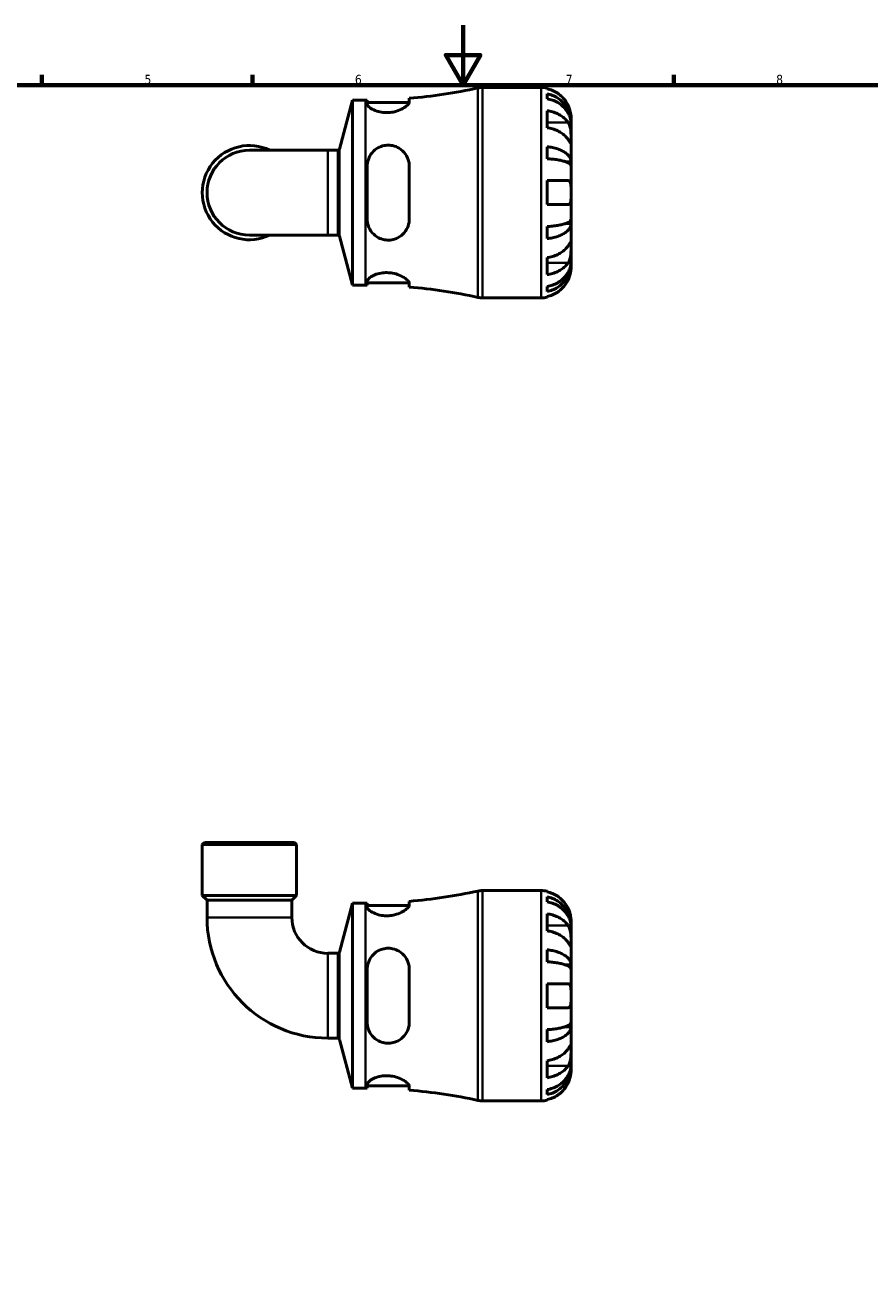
# Model space of a CAD drawing. Header units: millimetres. Extents: x 0 to 902, y -236 to 598.
# Tile 3 of 4: x 275 to 556, y 177 to 594. Entities that reach past the tile are written whole.
import ezdxf

# ---------------------------------------------------------------- set-up
doc = ezdxf.new("R2010")
doc.units = ezdxf.units.MM
for name, color, linetype, lineweight in [('Border (ANSI)', 7, 'Continuous', 70), ('Visible (ANSI)', 7, 'Continuous', 50), ('Visible Narrow (ANSI)', 7, 'Continuous', 35)]:
    doc.layers.add(name, color=color, linetype=linetype, lineweight=lineweight)
doc.styles.add('Note Text (ANSI)', font='tahoma.ttf')

# ---------------------------------------------------------------- blocks, each defined once
blk = doc.blocks.new('Borders Default Border')
at = {"layer": 'Border (ANSI)'}
for p, q in [((280.33, 574), (280.33, 577.45)), ((350.42, 574), (350.42, 577.45)), ((490.58, 574), (490.58, 577.45))]:
    blk.add_line(p, q, dxfattribs=at)
at = {"layer": 'Border (ANSI)', "flags": 128}
for points in [[(420.5, 594), (420.5, 574), (414.73, 584), (426.27, 584), (420.5, 574)], [(20, 20), (20, 574), (821, 574), (821, 20), (20, 20)]]:
    blk.add_lwpolyline(points, dxfattribs=at)
at = {"layer": 'Border (ANSI)', "char_height": 3.05, "attachment_point": 7, "style": 'Note Text (ANSI)'}
for s, insert in [('5', (314.48, 574.34)), ('6', (384.49, 574.34)), ('7', (454.6, 574.4)), ('8', (524.63, 574.33))]:
    blk.add_mtext(s, dxfattribs=dict(at, insert=insert))

msp = doc.modelspace()

# ---------------------------------------------------------------- linework, layer by layer
at = {"layer": 'Visible (ANSI)'}
for p, q in [((426.928, 573.238), (446.405, 573.238)), ((448.405, 573.036), (448.405, 572.805)), ((379.324, 552.761), (383.685, 569.038)), ((383.685, 507.438), (383.685, 569.038)), ((383.685, 569.038), (388.005, 569.038)), ((388.585, 569.039), (388.585, 567.755)), ((388.585, 568.238), (402.568, 568.238)), ((402.585, 568.387), (402.585, 569.645)), ((448.405, 571.155), (448.405, 569.494)), ((448.405, 565.509), (448.405, 559.852)), ((456.405, 561.629), (456.38, 561.629)), ((456.405, 561.629), (456.405, 563.238)), ((456.405, 561.017), (456.405, 561.629)), ((456.405, 555.916), (456.405, 561.017)), ((456.405, 548.539), (456.405, 555.916)), ((375.477, 552.346), (349.405, 552.346)), ((375.477, 552.346), (378.783, 552.346)), ((448.405, 553.533), (448.405, 549.525)), ((388.585, 547.038), (388.585, 529.438)), ((402.585, 529.438), (402.585, 547.038)), ((456.405, 548.539), (454.496, 548.539)), ((456.405, 547.061), (456.405, 548.539)), ((456.405, 538.238), (456.405, 547.061)), ((448.405, 542.238), (448.405, 534.238)), ((456.405, 529.415), (456.405, 538.238)), ((448.405, 526.951), (448.405, 522.943)), ((456.405, 527.937), (454.496, 527.937)), ((456.405, 527.937), (456.405, 529.415)), ((456.405, 520.56), (456.405, 527.937)), ((349.405, 524.13), (375.477, 524.13)), ((375.477, 524.13), (378.783, 524.13)), ((379.324, 523.714), (383.685, 507.438)), ((456.405, 515.459), (456.405, 520.56)), ((448.405, 516.624), (448.405, 510.967)), ((456.405, 514.847), (456.38, 514.847)), ((456.405, 514.847), (456.405, 515.459)), ((456.405, 513.238), (456.405, 514.847)), ((383.685, 507.438), (388.005, 507.438)), ((388.585, 508.721), (388.585, 507.437)), ((388.585, 508.238), (402.568, 508.238)), ((402.585, 506.831), (402.585, 508.089)), ((448.405, 506.982), (448.405, 505.321)), ((426.928, 503.238), (446.405, 503.238)), ((448.405, 503.671), (448.405, 503.44)), ((334.429, 321.991), (333.729, 321.291)), ((365.081, 321.291), (333.729, 321.291)), ((333.729, 304.391), (333.729, 321.291)), ((334.429, 321.991), (364.381, 321.991)), ((364.381, 321.991), (365.081, 321.291)), ((365.081, 304.391), (365.081, 321.291)), ((426.928, 305.991), (446.405, 305.991)), ((448.405, 305.789), (448.405, 305.559)), ((365.081, 304.391), (333.729, 304.391)), ((335.297, 302.824), (333.729, 304.391)), ((335.297, 302.824), (335.297, 297.063)), ((363.514, 302.824), (335.297, 302.824)), ((363.514, 302.824), (365.081, 304.391)), ((363.514, 302.824), (363.514, 297.063)), ((379.324, 285.515), (383.685, 301.791)), ((383.685, 240.191), (383.685, 301.791)), ((383.685, 301.791), (388.005, 301.791)), ((388.585, 301.792), (388.585, 300.508)), ((388.585, 300.991), (402.568, 300.991)), ((402.585, 301.14), (402.585, 302.398)), ((448.405, 303.908), (448.405, 302.248)), ((448.405, 298.262), (448.405, 292.606)), ((456.405, 294.383), (456.38, 294.383)), ((456.405, 294.383), (456.405, 295.991)), ((456.405, 293.77), (456.405, 294.383)), ((456.405, 288.669), (456.405, 293.77)), ((456.405, 281.293), (456.405, 288.669)), ((375.477, 285.1), (378.783, 285.1)), ((448.405, 286.286), (448.405, 282.278)), ((388.585, 279.791), (388.585, 262.191)), ((402.585, 262.191), (402.585, 279.791)), ((456.405, 281.293), (454.496, 281.293)), ((456.405, 279.814), (456.405, 281.293)), ((456.405, 270.991), (456.405, 279.814)), ((448.405, 274.991), (448.405, 266.991)), ((456.405, 262.168), (456.405, 270.991)), ((448.405, 259.705), (448.405, 255.696)), ((456.405, 260.69), (454.496, 260.69)), ((456.405, 260.69), (456.405, 262.168)), ((456.405, 253.314), (456.405, 260.69)), ((375.477, 256.883), (378.783, 256.883)), ((379.324, 256.468), (383.685, 240.191)), ((456.405, 248.212), (456.405, 253.314)), ((448.405, 249.377), (448.405, 243.72)), ((456.405, 247.6), (456.38, 247.6)), ((456.405, 247.6), (456.405, 248.212)), ((456.405, 245.991), (456.405, 247.6)), ((383.685, 240.191), (388.005, 240.191)), ((388.585, 241.474), (388.585, 240.19)), ((388.585, 240.991), (402.568, 240.991)), ((402.585, 239.584), (402.585, 240.843)), ((448.405, 239.735), (448.405, 238.075)), ((426.928, 235.991), (446.405, 235.991)), ((448.405, 236.424), (448.405, 236.193))]:
    msp.add_line(p, q, dxfattribs=at)
for centre, radius, start, end in [((388.005, 744.493), 175.455, 274.76666, 282.31744), ((426.928, 566.238), 7, 90, 102.31744), ((446.405, 563.238), 10, 78.46304, 90), ((388.005, 744.493), 175.455, 270, 270.1894), ((349.405, 538.238), 15.676, 64.15807, 295.84193), ((349.405, 538.238), 14.108, 90, 270), ((378.783, 552.906), 0.56, 270, 345), ((378.783, 523.57), 0.56, 15, 90), ((388.005, 331.983), 175.455, 89.8106, 90), ((388.005, 331.983), 175.455, 77.68256, 85.23334), ((426.928, 510.238), 7, 257.68256, 270), ((446.405, 513.238), 10, 270, 281.53696), ((388.005, 477.247), 175.455, 274.76666, 282.31744), ((426.928, 298.991), 7, 90, 102.31744), ((446.405, 295.991), 10, 78.46304, 90), ((388.005, 477.247), 175.455, 270, 270.1894), ((375.477, 297.063), 40.18, 180, 270), ((375.477, 297.063), 11.964, 180, 270), ((378.783, 285.66), 0.56, 270, 345), ((378.783, 256.323), 0.56, 15, 90), ((388.005, 64.736), 175.455, 89.8106, 90), ((388.005, 64.736), 175.455, 77.68256, 85.23334), ((426.928, 242.991), 7, 257.68256, 270), ((446.405, 245.991), 10, 270, 281.53696)]:
    msp.add_arc(centre, radius, start, end, dxfattribs=at)
for points, knots in [([(455.445, 567.238), (455.24, 567.676), (454.992, 568.121), (454.336, 569.108), (453.902, 569.631), (453.028, 570.509), (452.509, 570.944), (451.39, 571.694), (450.791, 572.01), (449.668, 572.477), (449.044, 572.674), (448.405, 572.805)], [4.90264375, 4.90264375, 4.90264375, 4.90264375, 5.04224508, 5.04224508, 5.22854914, 5.22854914, 5.41380406, 5.41380406, 5.59905898, 5.59905898, 5.77859995, 5.77859995, 5.77859995, 5.77859995]), ([(402.585, 568.387), (402.585, 568.277), (402.555, 568.157), (402.364, 567.748), (402.093, 567.43), (401.262, 566.728), (400.668, 566.34), (399.292, 565.67), (398.53, 565.383), (397.067, 565.024), (396.408, 564.919), (395.102, 564.835), (394.474, 564.85), (393.135, 564.997), (392.452, 565.148), (391.042, 565.599), (390.369, 565.923), (389.295, 566.613), (388.91, 566.98), (388.631, 567.469), (388.585, 567.618), (388.585, 567.755)], [-2.4465207, -2.4465207, -2.4465207, -2.4465207, -2.3280071, -2.3280071, -2.0681704, -2.0681704, -1.7728696, -1.7728696, -1.5020221, -1.5020221, -1.298599, -1.298599, -1.1081368, -1.1081368, -0.8804626, -0.8804626, -0.5878316, -0.5878316, -0.2799184, -0.2799184, -0.1348881, -0.1348881, -0.1348881, -0.1348881]), ([(448.405, 571.155), (449.046, 571.028), (449.673, 570.836), (450.797, 570.385), (451.396, 570.08), (452.515, 569.355), (453.034, 568.935), (453.908, 568.088), (454.342, 567.583), (455.09, 566.496), (455.405, 565.913), (455.878, 564.804), (456.081, 564.174), (456.344, 562.888), (456.405, 562.231), (456.405, 561.629)], [0.1897184, 0.1897184, 0.1897184, 0.1897184, 0.3698032, 0.3698032, 0.5549844, 0.5549844, 0.7401655, 0.7401655, 0.9258164, 0.9258164, 1.1114673, 1.1114673, 1.2978252, 1.2978252, 1.484183, 1.484183, 1.484183, 1.484183]), ([(456.405, 561.017), (456.405, 561.552), (456.344, 562.137), (456.081, 563.282), (455.878, 563.842), (455.405, 564.83), (455.09, 565.348), (454.342, 566.315), (453.908, 566.765), (453.034, 567.519), (452.515, 567.893), (451.396, 568.538), (450.797, 568.809), (449.673, 569.211), (449.046, 569.381), (448.405, 569.494)], [4.4593823, 4.4593823, 4.4593823, 4.4593823, 4.6457401, 4.6457401, 4.832098, 4.832098, 5.0177489, 5.0177489, 5.2033998, 5.2033998, 5.388581, 5.388581, 5.5737621, 5.5737621, 5.753847, 5.753847, 5.753847, 5.753847]), ([(448.405, 565.509), (449.044, 565.416), (449.668, 565.277), (450.791, 564.947), (451.39, 564.724), (452.509, 564.193), (453.028, 563.886), (453.902, 563.265), (454.336, 562.894), (454.992, 562.197), (455.24, 561.882), (455.445, 561.573)], [0.18972425, 0.18972425, 0.18972425, 0.18972425, 0.36926522, 0.36926522, 0.55452014, 0.55452014, 0.73977506, 0.73977506, 0.92607912, 0.92607912, 1.06568045, 1.06568045, 1.06568045, 1.06568045]), ([(456.405, 563.238), (456.405, 563.238), (456.405, 563.281), (456.402, 563.458), (456.399, 563.6), (456.367, 564.048), (456.329, 564.392), (456.199, 565.068), (456.13, 565.36), (455.973, 565.899), (455.895, 566.137), (455.715, 566.623), (455.613, 566.871), (455.483, 567.156), (455.465, 567.197), (455.445, 567.238)], [-2.77804136, -2.77804136, -2.77804136, -2.77804136, -2.67672151, -2.67672151, -2.56558131, -2.56558131, -2.40960112, -2.40960112, -2.30519389, -2.30519389, -2.22617552, -2.22617552, -2.14450488, -2.14450488, -2.1308178, -2.1308178, -2.1308178, -2.1308178]), ([(455.445, 555.916), (455.24, 556.226), (454.992, 556.54), (454.336, 557.238), (453.902, 557.608), (453.028, 558.229), (452.509, 558.536), (451.39, 559.067), (450.791, 559.29), (449.668, 559.62), (449.044, 559.759), (448.405, 559.852)], [4.90264375, 4.90264375, 4.90264375, 4.90264375, 5.04224508, 5.04224508, 5.22854914, 5.22854914, 5.41380406, 5.41380406, 5.59905898, 5.59905898, 5.77859995, 5.77859995, 5.77859995, 5.77859995]), ([(455.445, 561.573), (455.504, 561.485), (455.56, 561.392), (455.721, 561.098), (455.818, 560.883), (455.994, 560.409), (456.07, 560.149), (456.222, 559.494), (456.283, 559.093), (456.373, 558.185), (456.391, 557.688), (456.407, 556.734), (456.405, 556.29), (456.405, 555.916)], [-0.64434498, -0.64434498, -0.64434498, -0.64434498, -0.60308586, -0.60308586, -0.52007987, -0.52007987, -0.43273909, -0.43273909, -0.31000661, -0.31000661, -0.15868997, -0.15868997, 0, 0, 0, 0]), ([(456.405, 555.916), (456.405, 555.706), (456.405, 555.521), (456.404, 555.194), (456.401, 555.057), (456.383, 554.816), (456.363, 554.745), (456.276, 554.743), (456.212, 554.805), (456.056, 555.008), (455.979, 555.118), (455.801, 555.379), (455.702, 555.529), (455.545, 555.765), (455.496, 555.839), (455.445, 555.916)], [0, 0, 0, 0, 0.08884908, 0.08884908, 0.18379648, 0.18379648, 0.31419699, 0.31419699, 0.43784665, 0.43784665, 0.52411276, 0.52411276, 0.60765264, 0.60765264, 0.6434969, 0.6434969, 0.6434969, 0.6434969]), ([(388.585, 547.038), (388.585, 547.396), (388.612, 547.752), (388.794, 548.933), (389.069, 549.727), (389.897, 551.208), (390.46, 551.887), (391.757, 552.953), (392.466, 553.359), (393.851, 553.85), (394.489, 553.982), (395.784, 554.065), (396.422, 554.017), (397.82, 553.719), (398.547, 553.426), (400.044, 552.523), (400.76, 551.849), (401.852, 550.294), (402.237, 549.418), (402.534, 548.01), (402.585, 547.526), (402.585, 547.038)], [-2.429906, -2.429906, -2.429906, -2.429906, -2.317535, -2.317535, -2.0520296, -2.0520296, -1.7742187, -1.7742187, -1.5229028, -1.5229028, -1.3264162, -1.3264162, -1.1326069, -1.1326069, -0.8897659, -0.8897659, -0.5772604, -0.5772604, -0.2725661, -0.2725661, -0.1192135, -0.1192135, -0.1192135, -0.1192135]), ([(448.405, 553.533), (449.046, 553.466), (449.673, 553.366), (450.797, 553.129), (451.396, 552.969), (452.515, 552.589), (453.034, 552.369), (453.908, 551.925), (454.342, 551.66), (455.09, 551.09), (455.405, 550.785), (455.878, 550.203), (456.081, 549.873), (456.344, 549.199), (456.405, 548.855), (456.405, 548.539)], [0.1897184, 0.1897184, 0.1897184, 0.1897184, 0.3698032, 0.3698032, 0.5549844, 0.5549844, 0.7401655, 0.7401655, 0.9258164, 0.9258164, 1.1114673, 1.1114673, 1.2978252, 1.2978252, 1.484183, 1.484183, 1.484183, 1.484183]), ([(456.405, 547.061), (456.405, 547.217), (456.344, 547.386), (456.081, 547.719), (455.878, 547.882), (455.405, 548.169), (455.09, 548.32), (454.342, 548.601), (453.908, 548.731), (453.034, 548.95), (452.515, 549.059), (451.396, 549.247), (450.797, 549.325), (449.673, 549.442), (449.046, 549.492), (448.405, 549.525)], [4.4593823, 4.4593823, 4.4593823, 4.4593823, 4.6457401, 4.6457401, 4.832098, 4.832098, 5.0177489, 5.0177489, 5.2033998, 5.2033998, 5.388581, 5.388581, 5.5737621, 5.5737621, 5.753847, 5.753847, 5.753847, 5.753847]), ([(448.405, 542.238), (449.044, 542.238), (449.668, 542.238), (450.791, 542.238), (451.39, 542.238), (452.509, 542.238), (453.028, 542.238), (453.902, 542.238), (454.336, 542.238), (454.992, 542.238), (455.24, 542.238), (455.445, 542.238)], [0.18972425, 0.18972425, 0.18972425, 0.18972425, 0.36926522, 0.36926522, 0.55452014, 0.55452014, 0.73977506, 0.73977506, 0.92607912, 0.92607912, 1.06568045, 1.06568045, 1.06568045, 1.06568045]), ([(455.445, 542.238), (455.514, 542.238), (455.58, 542.23), (455.74, 542.187), (455.83, 542.139), (455.996, 541.992), (456.069, 541.888), (456.221, 541.565), (456.283, 541.318), (456.373, 540.662), (456.391, 540.24), (456.407, 539.29), (456.405, 538.766), (456.405, 538.238)], [-0.64008532, -0.64008532, -0.64008532, -0.64008532, -0.59222185, -0.59222185, -0.51595037, -0.51595037, -0.43235608, -0.43235608, -0.30863031, -0.30863031, -0.15844955, -0.15844955, 0, 0, 0, 0]), ([(455.445, 534.238), (455.24, 534.238), (454.992, 534.238), (454.336, 534.238), (453.902, 534.238), (453.028, 534.238), (452.509, 534.238), (451.39, 534.238), (450.791, 534.238), (449.668, 534.238), (449.044, 534.238), (448.405, 534.238)], [4.90264375, 4.90264375, 4.90264375, 4.90264375, 5.04224508, 5.04224508, 5.22854914, 5.22854914, 5.41380406, 5.41380406, 5.59905898, 5.59905898, 5.77859995, 5.77859995, 5.77859995, 5.77859995]), ([(456.405, 538.238), (456.405, 537.9), (456.405, 537.564), (456.402, 536.878), (456.399, 536.535), (456.367, 535.77), (456.329, 535.381), (456.199, 534.861), (456.13, 534.69), (455.973, 534.46), (455.895, 534.385), (455.715, 534.277), (455.613, 534.247), (455.483, 534.239), (455.465, 534.238), (455.445, 534.238)], [-2.77804136, -2.77804136, -2.77804136, -2.77804136, -2.67672151, -2.67672151, -2.56558131, -2.56558131, -2.40960112, -2.40960112, -2.30519389, -2.30519389, -2.22617552, -2.22617552, -2.14450488, -2.14450488, -2.1308178, -2.1308178, -2.1308178, -2.1308178]), ([(402.585, 529.438), (402.585, 529.061), (402.555, 528.686), (402.364, 527.508), (402.093, 526.739), (401.262, 525.243), (400.668, 524.538), (399.292, 523.441), (398.53, 523.028), (397.067, 522.565), (396.408, 522.454), (395.102, 522.426), (394.474, 522.498), (393.135, 522.838), (392.452, 523.136), (391.042, 524.03), (390.369, 524.681), (389.295, 526.219), (388.91, 527.117), (388.631, 528.519), (388.585, 528.977), (388.585, 529.438)], [-2.4465207, -2.4465207, -2.4465207, -2.4465207, -2.3280071, -2.3280071, -2.0681704, -2.0681704, -1.7728696, -1.7728696, -1.5020221, -1.5020221, -1.298599, -1.298599, -1.1081368, -1.1081368, -0.8804626, -0.8804626, -0.5878316, -0.5878316, -0.2799184, -0.2799184, -0.1348881, -0.1348881, -0.1348881, -0.1348881]), ([(448.405, 526.951), (449.046, 526.984), (449.673, 527.034), (450.797, 527.151), (451.396, 527.229), (452.515, 527.417), (453.034, 527.526), (453.908, 527.745), (454.342, 527.875), (455.09, 528.156), (455.405, 528.307), (455.878, 528.594), (456.081, 528.757), (456.344, 529.089), (456.405, 529.259), (456.405, 529.415)], [0.1897184, 0.1897184, 0.1897184, 0.1897184, 0.3698032, 0.3698032, 0.5549844, 0.5549844, 0.7401655, 0.7401655, 0.9258164, 0.9258164, 1.1114673, 1.1114673, 1.2978252, 1.2978252, 1.484183, 1.484183, 1.484183, 1.484183]), ([(456.405, 527.937), (456.405, 527.621), (456.344, 527.277), (456.081, 526.603), (455.878, 526.272), (455.405, 525.691), (455.09, 525.386), (454.342, 524.816), (453.908, 524.551), (453.034, 524.107), (452.515, 523.887), (451.396, 523.507), (450.797, 523.347), (449.673, 523.11), (449.046, 523.01), (448.405, 522.943)], [4.4593823, 4.4593823, 4.4593823, 4.4593823, 4.6457401, 4.6457401, 4.832098, 4.832098, 5.0177489, 5.0177489, 5.2033998, 5.2033998, 5.388581, 5.388581, 5.5737621, 5.5737621, 5.753847, 5.753847, 5.753847, 5.753847]), ([(455.445, 520.56), (455.504, 520.648), (455.56, 520.733), (455.721, 520.976), (455.818, 521.122), (455.994, 521.38), (456.07, 521.488), (456.222, 521.681), (456.283, 521.737), (456.373, 521.724), (456.391, 521.623), (456.407, 521.23), (456.405, 520.934), (456.405, 520.56)], [-0.64434498, -0.64434498, -0.64434498, -0.64434498, -0.60308586, -0.60308586, -0.52007987, -0.52007987, -0.43273909, -0.43273909, -0.31000661, -0.31000661, -0.15868997, -0.15868997, 0, 0, 0, 0]), ([(448.405, 516.624), (449.044, 516.717), (449.668, 516.856), (450.791, 517.186), (451.39, 517.409), (452.509, 517.94), (453.028, 518.247), (453.902, 518.868), (454.336, 519.238), (454.992, 519.936), (455.24, 520.25), (455.445, 520.56)], [0.18972425, 0.18972425, 0.18972425, 0.18972425, 0.36926522, 0.36926522, 0.55452014, 0.55452014, 0.73977506, 0.73977506, 0.92607912, 0.92607912, 1.06568045, 1.06568045, 1.06568045, 1.06568045]), ([(456.405, 520.56), (456.405, 520.351), (456.405, 520.119), (456.404, 519.601), (456.401, 519.314), (456.383, 518.604), (456.363, 518.173), (456.276, 517.331), (456.212, 516.928), (456.056, 516.277), (455.979, 516.022), (455.801, 515.553), (455.702, 515.339), (455.545, 515.06), (455.496, 514.98), (455.445, 514.903)], [0, 0, 0, 0, 0.08884908, 0.08884908, 0.18379648, 0.18379648, 0.31419699, 0.31419699, 0.43784665, 0.43784665, 0.52411276, 0.52411276, 0.60765264, 0.60765264, 0.6434969, 0.6434969, 0.6434969, 0.6434969]), ([(448.405, 506.982), (449.046, 507.095), (449.673, 507.265), (450.797, 507.667), (451.396, 507.938), (452.515, 508.583), (453.034, 508.957), (453.908, 509.711), (454.342, 510.161), (455.09, 511.128), (455.405, 511.646), (455.878, 512.634), (456.081, 513.194), (456.344, 514.339), (456.405, 514.924), (456.405, 515.459)], [0.1897184, 0.1897184, 0.1897184, 0.1897184, 0.3698032, 0.3698032, 0.5549844, 0.5549844, 0.7401655, 0.7401655, 0.9258164, 0.9258164, 1.1114673, 1.1114673, 1.2978252, 1.2978252, 1.484183, 1.484183, 1.484183, 1.484183]), ([(455.445, 514.903), (455.24, 514.593), (454.992, 514.279), (454.336, 513.582), (453.902, 513.211), (453.028, 512.59), (452.509, 512.283), (451.39, 511.752), (450.791, 511.529), (449.668, 511.199), (449.044, 511.06), (448.405, 510.967)], [4.90264375, 4.90264375, 4.90264375, 4.90264375, 5.04224508, 5.04224508, 5.22854914, 5.22854914, 5.41380406, 5.41380406, 5.59905898, 5.59905898, 5.77859995, 5.77859995, 5.77859995, 5.77859995]), ([(456.405, 514.847), (456.405, 514.245), (456.344, 513.588), (456.081, 512.302), (455.878, 511.672), (455.405, 510.563), (455.09, 509.98), (454.342, 508.893), (453.908, 508.388), (453.034, 507.541), (452.515, 507.121), (451.396, 506.396), (450.797, 506.091), (449.673, 505.64), (449.046, 505.448), (448.405, 505.321)], [4.4593823, 4.4593823, 4.4593823, 4.4593823, 4.6457401, 4.6457401, 4.832098, 4.832098, 5.0177489, 5.0177489, 5.2033998, 5.2033998, 5.388581, 5.388581, 5.5737621, 5.5737621, 5.753847, 5.753847, 5.753847, 5.753847]), ([(455.445, 509.238), (455.514, 509.385), (455.58, 509.532), (455.74, 509.918), (455.83, 510.155), (455.996, 510.646), (456.069, 510.897), (456.221, 511.495), (456.283, 511.824), (456.373, 512.459), (456.391, 512.737), (456.407, 513.133), (456.405, 513.238), (456.405, 513.238)], [-0.64008532, -0.64008532, -0.64008532, -0.64008532, -0.59222185, -0.59222185, -0.51595037, -0.51595037, -0.43235608, -0.43235608, -0.30863031, -0.30863031, -0.15844955, -0.15844955, 0, 0, 0, 0]), ([(388.585, 508.721), (388.585, 508.828), (388.612, 508.941), (388.794, 509.339), (389.069, 509.647), (389.897, 510.279), (390.46, 510.603), (391.757, 511.13), (392.466, 511.34), (393.851, 511.575), (394.489, 511.628), (395.784, 511.616), (396.422, 511.552), (397.82, 511.295), (398.547, 511.077), (400.044, 510.481), (400.76, 510.079), (401.852, 509.29), (402.237, 508.902), (402.534, 508.39), (402.585, 508.232), (402.585, 508.089)], [-2.429906, -2.429906, -2.429906, -2.429906, -2.317535, -2.317535, -2.0520296, -2.0520296, -1.7742187, -1.7742187, -1.5229028, -1.5229028, -1.3264162, -1.3264162, -1.1326069, -1.1326069, -0.8897659, -0.8897659, -0.5772604, -0.5772604, -0.2725661, -0.2725661, -0.1192135, -0.1192135, -0.1192135, -0.1192135]), ([(448.405, 503.671), (449.044, 503.802), (449.668, 503.999), (450.791, 504.466), (451.39, 504.782), (452.509, 505.532), (453.028, 505.967), (453.902, 506.844), (454.336, 507.368), (454.992, 508.355), (455.24, 508.8), (455.445, 509.238)], [0.18972425, 0.18972425, 0.18972425, 0.18972425, 0.36926522, 0.36926522, 0.55452014, 0.55452014, 0.73977506, 0.73977506, 0.92607912, 0.92607912, 1.06568045, 1.06568045, 1.06568045, 1.06568045]), ([(455.445, 299.991), (455.24, 300.43), (454.992, 300.874), (454.336, 301.861), (453.902, 302.385), (453.028, 303.262), (452.509, 303.697), (451.39, 304.448), (450.791, 304.763), (449.668, 305.23), (449.044, 305.427), (448.405, 305.559)], [4.90264375, 4.90264375, 4.90264375, 4.90264375, 5.04224508, 5.04224508, 5.22854914, 5.22854914, 5.41380406, 5.41380406, 5.59905898, 5.59905898, 5.77859995, 5.77859995, 5.77859995, 5.77859995]), ([(402.585, 301.14), (402.585, 301.03), (402.555, 300.91), (402.364, 300.501), (402.093, 300.184), (401.262, 299.481), (400.668, 299.093), (399.292, 298.423), (398.53, 298.136), (397.067, 297.777), (396.408, 297.672), (395.102, 297.589), (394.474, 297.604), (393.135, 297.75), (392.452, 297.902), (391.042, 298.352), (390.369, 298.676), (389.295, 299.367), (388.91, 299.734), (388.631, 300.223), (388.585, 300.371), (388.585, 300.508)], [-2.4465207, -2.4465207, -2.4465207, -2.4465207, -2.3280071, -2.3280071, -2.0681704, -2.0681704, -1.7728696, -1.7728696, -1.5020221, -1.5020221, -1.298599, -1.298599, -1.1081368, -1.1081368, -0.8804626, -0.8804626, -0.5878316, -0.5878316, -0.2799184, -0.2799184, -0.1348881, -0.1348881, -0.1348881, -0.1348881]), ([(448.405, 303.908), (449.046, 303.781), (449.673, 303.59), (450.797, 303.138), (451.396, 302.833), (452.515, 302.108), (453.034, 301.688), (453.908, 300.841), (454.342, 300.336), (455.09, 299.249), (455.405, 298.667), (455.878, 297.557), (456.081, 296.927), (456.344, 295.641), (456.405, 294.984), (456.405, 294.383)], [0.1897184, 0.1897184, 0.1897184, 0.1897184, 0.3698032, 0.3698032, 0.5549844, 0.5549844, 0.7401655, 0.7401655, 0.9258164, 0.9258164, 1.1114673, 1.1114673, 1.2978252, 1.2978252, 1.484183, 1.484183, 1.484183, 1.484183]), ([(456.405, 293.77), (456.405, 294.306), (456.344, 294.89), (456.081, 296.035), (455.878, 296.596), (455.405, 297.583), (455.09, 298.101), (454.342, 299.069), (453.908, 299.518), (453.034, 300.272), (452.515, 300.646), (451.396, 301.291), (450.797, 301.562), (449.673, 301.964), (449.046, 302.135), (448.405, 302.248)], [4.4593823, 4.4593823, 4.4593823, 4.4593823, 4.6457401, 4.6457401, 4.832098, 4.832098, 5.0177489, 5.0177489, 5.2033998, 5.2033998, 5.388581, 5.388581, 5.5737621, 5.5737621, 5.753847, 5.753847, 5.753847, 5.753847]), ([(448.405, 298.262), (449.044, 298.17), (449.668, 298.03), (450.791, 297.7), (451.39, 297.477), (452.509, 296.946), (453.028, 296.639), (453.902, 296.018), (454.336, 295.648), (454.992, 294.95), (455.24, 294.636), (455.445, 294.326)], [0.18972425, 0.18972425, 0.18972425, 0.18972425, 0.36926522, 0.36926522, 0.55452014, 0.55452014, 0.73977506, 0.73977506, 0.92607912, 0.92607912, 1.06568045, 1.06568045, 1.06568045, 1.06568045]), ([(456.405, 295.991), (456.405, 295.991), (456.406, 296.044), (456.401, 296.267), (456.395, 296.449), (456.352, 296.921), (456.317, 297.201), (456.205, 297.798), (456.134, 298.1), (455.983, 298.618), (455.917, 298.822), (455.776, 299.216), (455.703, 299.404), (455.567, 299.725), (455.507, 299.859), (455.445, 299.991)], [0, 0, 0, 0, 0.11274969, 0.11274969, 0.24046199, 0.24046199, 0.3630761, 0.3630761, 0.46982648, 0.46982648, 0.53680834, 0.53680834, 0.59738122, 0.59738122, 0.64072731, 0.64072731, 0.64072731, 0.64072731]), ([(455.445, 288.669), (455.24, 288.979), (454.992, 289.293), (454.336, 289.991), (453.902, 290.361), (453.028, 290.982), (452.509, 291.29), (451.39, 291.82), (450.791, 292.043), (449.668, 292.373), (449.044, 292.513), (448.405, 292.606)], [4.90264375, 4.90264375, 4.90264375, 4.90264375, 5.04224508, 5.04224508, 5.22854914, 5.22854914, 5.41380406, 5.41380406, 5.59905898, 5.59905898, 5.77859995, 5.77859995, 5.77859995, 5.77859995]), ([(455.445, 294.326), (455.504, 294.238), (455.56, 294.145), (455.721, 293.851), (455.818, 293.637), (455.994, 293.162), (456.07, 292.903), (456.222, 292.247), (456.283, 291.846), (456.373, 290.938), (456.391, 290.442), (456.407, 289.487), (456.405, 289.043), (456.405, 288.669)], [-0.64434498, -0.64434498, -0.64434498, -0.64434498, -0.60308586, -0.60308586, -0.52007987, -0.52007987, -0.43273909, -0.43273909, -0.31000661, -0.31000661, -0.15868997, -0.15868997, 0, 0, 0, 0]), ([(456.405, 288.669), (456.405, 288.46), (456.405, 288.274), (456.404, 287.947), (456.401, 287.81), (456.383, 287.569), (456.363, 287.498), (456.276, 287.496), (456.212, 287.558), (456.056, 287.761), (455.979, 287.871), (455.801, 288.133), (455.702, 288.282), (455.545, 288.519), (455.496, 288.593), (455.445, 288.669)], [0, 0, 0, 0, 0.08884908, 0.08884908, 0.18379648, 0.18379648, 0.31419699, 0.31419699, 0.43784665, 0.43784665, 0.52411276, 0.52411276, 0.60765264, 0.60765264, 0.6434969, 0.6434969, 0.6434969, 0.6434969]), ([(388.585, 279.791), (388.585, 280.149), (388.612, 280.505), (388.794, 281.686), (389.069, 282.481), (389.897, 283.962), (390.46, 284.64), (391.757, 285.706), (392.466, 286.112), (393.851, 286.604), (394.489, 286.736), (395.784, 286.818), (396.422, 286.77), (397.82, 286.472), (398.547, 286.179), (400.044, 285.276), (400.76, 284.602), (401.852, 283.048), (402.237, 282.172), (402.534, 280.763), (402.585, 280.28), (402.585, 279.791)], [-2.429906, -2.429906, -2.429906, -2.429906, -2.317535, -2.317535, -2.0520296, -2.0520296, -1.7742187, -1.7742187, -1.5229028, -1.5229028, -1.3264162, -1.3264162, -1.1326069, -1.1326069, -0.8897659, -0.8897659, -0.5772604, -0.5772604, -0.2725661, -0.2725661, -0.1192135, -0.1192135, -0.1192135, -0.1192135]), ([(448.405, 286.286), (449.046, 286.22), (449.673, 286.119), (450.797, 285.882), (451.396, 285.723), (452.515, 285.343), (453.034, 285.122), (453.908, 284.678), (454.342, 284.414), (455.09, 283.844), (455.405, 283.538), (455.878, 282.957), (456.081, 282.627), (456.344, 281.952), (456.405, 281.608), (456.405, 281.293)], [0.1897184, 0.1897184, 0.1897184, 0.1897184, 0.3698032, 0.3698032, 0.5549844, 0.5549844, 0.7401655, 0.7401655, 0.9258164, 0.9258164, 1.1114673, 1.1114673, 1.2978252, 1.2978252, 1.484183, 1.484183, 1.484183, 1.484183]), ([(456.405, 279.814), (456.405, 279.97), (456.344, 280.14), (456.081, 280.473), (455.878, 280.635), (455.405, 280.922), (455.09, 281.073), (454.342, 281.354), (453.908, 281.485), (453.034, 281.704), (452.515, 281.812), (451.396, 282), (450.797, 282.079), (449.673, 282.195), (449.046, 282.245), (448.405, 282.278)], [4.4593823, 4.4593823, 4.4593823, 4.4593823, 4.6457401, 4.6457401, 4.832098, 4.832098, 5.0177489, 5.0177489, 5.2033998, 5.2033998, 5.388581, 5.388581, 5.5737621, 5.5737621, 5.753847, 5.753847, 5.753847, 5.753847]), ([(448.405, 274.991), (449.044, 274.991), (449.668, 274.991), (450.791, 274.991), (451.39, 274.991), (452.509, 274.991), (453.028, 274.991), (453.902, 274.991), (454.336, 274.991), (454.992, 274.991), (455.24, 274.991), (455.445, 274.991)], [0.18972425, 0.18972425, 0.18972425, 0.18972425, 0.36926522, 0.36926522, 0.55452014, 0.55452014, 0.73977506, 0.73977506, 0.92607912, 0.92607912, 1.06568045, 1.06568045, 1.06568045, 1.06568045]), ([(455.445, 274.991), (455.514, 274.991), (455.58, 274.983), (455.74, 274.94), (455.83, 274.892), (455.996, 274.745), (456.069, 274.641), (456.221, 274.318), (456.283, 274.071), (456.373, 273.416), (456.391, 272.994), (456.407, 272.043), (456.405, 271.519), (456.405, 270.991)], [-0.64008532, -0.64008532, -0.64008532, -0.64008532, -0.59222185, -0.59222185, -0.51595037, -0.51595037, -0.43235608, -0.43235608, -0.30863031, -0.30863031, -0.15844955, -0.15844955, 0, 0, 0, 0]), ([(456.405, 270.991), (456.405, 270.654), (456.405, 270.317), (456.402, 269.632), (456.399, 269.288), (456.367, 268.523), (456.329, 268.135), (456.199, 267.614), (456.13, 267.444), (455.973, 267.213), (455.895, 267.138), (455.715, 267.031), (455.613, 267.001), (455.483, 266.992), (455.465, 266.991), (455.445, 266.991)], [-2.77804136, -2.77804136, -2.77804136, -2.77804136, -2.67672151, -2.67672151, -2.56558131, -2.56558131, -2.40960112, -2.40960112, -2.30519389, -2.30519389, -2.22617552, -2.22617552, -2.14450488, -2.14450488, -2.1308178, -2.1308178, -2.1308178, -2.1308178]), ([(455.445, 266.991), (455.24, 266.991), (454.992, 266.991), (454.336, 266.991), (453.902, 266.991), (453.028, 266.991), (452.509, 266.991), (451.39, 266.991), (450.791, 266.991), (449.668, 266.991), (449.044, 266.991), (448.405, 266.991)], [4.90264375, 4.90264375, 4.90264375, 4.90264375, 5.04224508, 5.04224508, 5.22854914, 5.22854914, 5.41380406, 5.41380406, 5.59905898, 5.59905898, 5.77859995, 5.77859995, 5.77859995, 5.77859995]), ([(402.585, 262.191), (402.585, 261.814), (402.555, 261.439), (402.364, 260.262), (402.093, 259.492), (401.262, 257.996), (400.668, 257.291), (399.292, 256.194), (398.53, 255.781), (397.067, 255.318), (396.408, 255.207), (395.102, 255.179), (394.474, 255.251), (393.135, 255.591), (392.452, 255.889), (391.042, 256.784), (390.369, 257.434), (389.295, 258.972), (388.91, 259.871), (388.631, 261.272), (388.585, 261.73), (388.585, 262.191)], [-2.4465207, -2.4465207, -2.4465207, -2.4465207, -2.3280071, -2.3280071, -2.0681704, -2.0681704, -1.7728696, -1.7728696, -1.5020221, -1.5020221, -1.298599, -1.298599, -1.1081368, -1.1081368, -0.8804626, -0.8804626, -0.5878316, -0.5878316, -0.2799184, -0.2799184, -0.1348881, -0.1348881, -0.1348881, -0.1348881]), ([(448.405, 259.705), (449.046, 259.738), (449.673, 259.787), (450.797, 259.904), (451.396, 259.983), (452.515, 260.17), (453.034, 260.279), (453.908, 260.498), (454.342, 260.629), (455.09, 260.91), (455.405, 261.06), (455.878, 261.347), (456.081, 261.51), (456.344, 261.843), (456.405, 262.013), (456.405, 262.168)], [0.1897184, 0.1897184, 0.1897184, 0.1897184, 0.3698032, 0.3698032, 0.5549844, 0.5549844, 0.7401655, 0.7401655, 0.9258164, 0.9258164, 1.1114673, 1.1114673, 1.2978252, 1.2978252, 1.484183, 1.484183, 1.484183, 1.484183]), ([(456.405, 260.69), (456.405, 260.375), (456.344, 260.03), (456.081, 259.356), (455.878, 259.026), (455.405, 258.444), (455.09, 258.139), (454.342, 257.569), (453.908, 257.304), (453.034, 256.86), (452.515, 256.64), (451.396, 256.26), (450.797, 256.1), (449.673, 255.863), (449.046, 255.763), (448.405, 255.696)], [4.4593823, 4.4593823, 4.4593823, 4.4593823, 4.6457401, 4.6457401, 4.832098, 4.832098, 5.0177489, 5.0177489, 5.2033998, 5.2033998, 5.388581, 5.388581, 5.5737621, 5.5737621, 5.753847, 5.753847, 5.753847, 5.753847]), ([(448.405, 249.377), (449.044, 249.47), (449.668, 249.609), (450.791, 249.939), (451.39, 250.162), (452.509, 250.693), (453.028, 251.001), (453.902, 251.621), (454.336, 251.992), (454.992, 252.689), (455.24, 253.004), (455.445, 253.314)], [0.18972425, 0.18972425, 0.18972425, 0.18972425, 0.36926522, 0.36926522, 0.55452014, 0.55452014, 0.73977506, 0.73977506, 0.92607912, 0.92607912, 1.06568045, 1.06568045, 1.06568045, 1.06568045]), ([(455.445, 253.314), (455.504, 253.402), (455.56, 253.486), (455.721, 253.729), (455.818, 253.875), (455.994, 254.133), (456.07, 254.241), (456.222, 254.435), (456.283, 254.491), (456.373, 254.478), (456.391, 254.376), (456.407, 253.984), (456.405, 253.688), (456.405, 253.314)], [-0.64434498, -0.64434498, -0.64434498, -0.64434498, -0.60308586, -0.60308586, -0.52007987, -0.52007987, -0.43273909, -0.43273909, -0.31000661, -0.31000661, -0.15868997, -0.15868997, 0, 0, 0, 0]), ([(456.405, 253.314), (456.405, 253.104), (456.405, 252.872), (456.404, 252.354), (456.401, 252.068), (456.383, 251.357), (456.363, 250.927), (456.276, 250.085), (456.212, 249.682), (456.056, 249.03), (455.979, 248.776), (455.801, 248.306), (455.702, 248.092), (455.545, 247.813), (455.496, 247.733), (455.445, 247.657)], [0, 0, 0, 0, 0.08884908, 0.08884908, 0.18379648, 0.18379648, 0.31419699, 0.31419699, 0.43784665, 0.43784665, 0.52411276, 0.52411276, 0.60765264, 0.60765264, 0.6434969, 0.6434969, 0.6434969, 0.6434969]), ([(448.405, 239.735), (449.046, 239.848), (449.673, 240.018), (450.797, 240.42), (451.396, 240.691), (452.515, 241.337), (453.034, 241.711), (453.908, 242.464), (454.342, 242.914), (455.09, 243.881), (455.405, 244.4), (455.878, 245.387), (456.081, 245.947), (456.344, 247.092), (456.405, 247.677), (456.405, 248.212)], [0.1897184, 0.1897184, 0.1897184, 0.1897184, 0.3698032, 0.3698032, 0.5549844, 0.5549844, 0.7401655, 0.7401655, 0.9258164, 0.9258164, 1.1114673, 1.1114673, 1.2978252, 1.2978252, 1.484183, 1.484183, 1.484183, 1.484183]), ([(455.445, 247.657), (455.24, 247.347), (454.992, 247.032), (454.336, 246.335), (453.902, 245.964), (453.028, 245.344), (452.509, 245.036), (451.39, 244.506), (450.791, 244.283), (449.668, 243.953), (449.044, 243.813), (448.405, 243.72)], [4.90264375, 4.90264375, 4.90264375, 4.90264375, 5.04224508, 5.04224508, 5.22854914, 5.22854914, 5.41380406, 5.41380406, 5.59905898, 5.59905898, 5.77859995, 5.77859995, 5.77859995, 5.77859995]), ([(456.405, 247.6), (456.405, 246.999), (456.344, 246.342), (456.081, 245.055), (455.878, 244.425), (455.405, 243.316), (455.09, 242.734), (454.342, 241.647), (453.908, 241.142), (453.034, 240.295), (452.515, 239.874), (451.396, 239.149), (450.797, 238.845), (449.673, 238.393), (449.046, 238.202), (448.405, 238.075)], [4.4593823, 4.4593823, 4.4593823, 4.4593823, 4.6457401, 4.6457401, 4.832098, 4.832098, 5.0177489, 5.0177489, 5.2033998, 5.2033998, 5.388581, 5.388581, 5.5737621, 5.5737621, 5.753847, 5.753847, 5.753847, 5.753847]), ([(388.585, 241.474), (388.585, 241.581), (388.612, 241.694), (388.794, 242.093), (389.069, 242.401), (389.897, 243.033), (390.46, 243.356), (391.757, 243.883), (392.466, 244.094), (393.851, 244.329), (394.489, 244.382), (395.784, 244.369), (396.422, 244.306), (397.82, 244.048), (398.547, 243.83), (400.044, 243.234), (400.76, 242.833), (401.852, 242.043), (402.237, 241.656), (402.534, 241.144), (402.585, 240.985), (402.585, 240.843)], [-2.429906, -2.429906, -2.429906, -2.429906, -2.317535, -2.317535, -2.0520296, -2.0520296, -1.7742187, -1.7742187, -1.5229028, -1.5229028, -1.3264162, -1.3264162, -1.1326069, -1.1326069, -0.8897659, -0.8897659, -0.5772604, -0.5772604, -0.2725661, -0.2725661, -0.1192135, -0.1192135, -0.1192135, -0.1192135]), ([(455.445, 241.991), (455.514, 242.138), (455.58, 242.286), (455.74, 242.671), (455.83, 242.908), (455.996, 243.399), (456.069, 243.65), (456.221, 244.249), (456.283, 244.577), (456.373, 245.212), (456.391, 245.49), (456.407, 245.887), (456.405, 245.991), (456.405, 245.991)], [-0.64008532, -0.64008532, -0.64008532, -0.64008532, -0.59222185, -0.59222185, -0.51595037, -0.51595037, -0.43235608, -0.43235608, -0.30863031, -0.30863031, -0.15844955, -0.15844955, 0, 0, 0, 0]), ([(448.405, 236.424), (449.044, 236.555), (449.668, 236.753), (450.791, 237.219), (451.39, 237.535), (452.509, 238.285), (453.028, 238.72), (453.902, 239.598), (454.336, 240.122), (454.992, 241.108), (455.24, 241.553), (455.445, 241.991)], [0.18972425, 0.18972425, 0.18972425, 0.18972425, 0.36926522, 0.36926522, 0.55452014, 0.55452014, 0.73977506, 0.73977506, 0.92607912, 0.92607912, 1.06568045, 1.06568045, 1.06568045, 1.06568045])]:
    msp.add_open_spline(points, degree=3, knots=knots, dxfattribs=at)
at = {"layer": 'Visible Narrow (ANSI)'}
for p, q in [((425.435, 503.828), (425.435, 572.648)), ((426.928, 572.807), (426.928, 503.669)), ((446.405, 503.669), (446.405, 572.807)), ((388.005, 507.817), (388.005, 568.659)), ((455.093, 561.573), (448.757, 561.573)), ((375.477, 524.303), (375.477, 552.173)), ((378.783, 524.303), (378.783, 552.173)), ((379.324, 552.583), (379.324, 523.893)), ((455.093, 514.903), (448.757, 514.903)), ((425.435, 236.581), (425.435, 305.401)), ((426.928, 305.56), (426.928, 236.422)), ((446.405, 236.422), (446.405, 305.56)), ((388.005, 240.57), (388.005, 301.412)), ((335.47, 297.063), (363.34, 297.063)), ((455.093, 294.326), (448.757, 294.326)), ((375.477, 257.057), (375.477, 284.926)), ((378.783, 257.057), (378.783, 284.926)), ((379.324, 285.336), (379.324, 256.647)), ((455.093, 247.657), (448.757, 247.657))]:
    msp.add_line(p, q, dxfattribs=at)

# ---------------------------------------------------------------- block references
msp.add_blockref('Borders Default Border', (0, 0))

doc.saveas('drawing.dxf')
